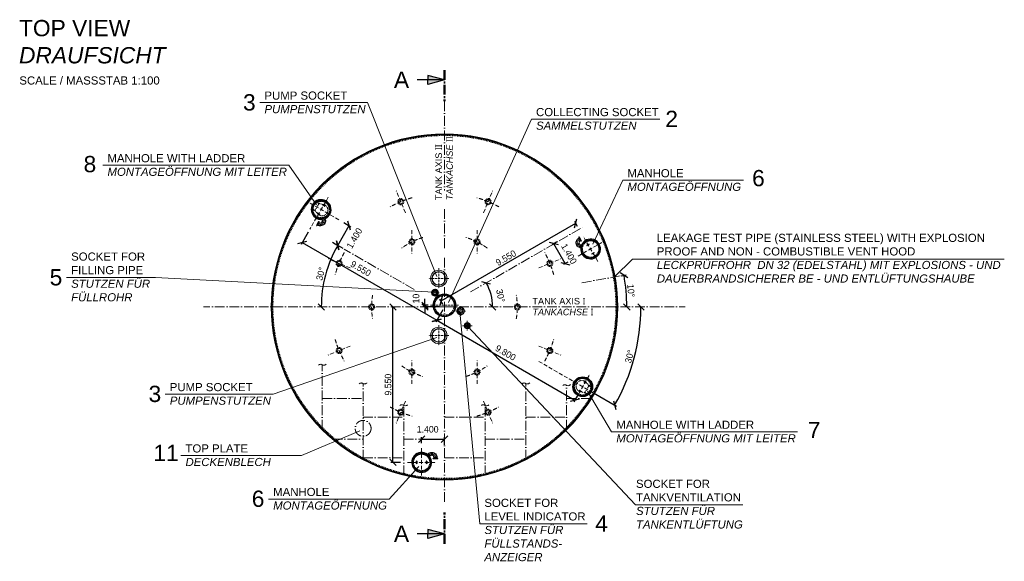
# Model space of a CAD drawing. Header units: millimetres. Extents: x -57642 to 5082813, y -177084 to 58112.
# Tile 4 of 256: x 10207 to 70661, y -126621 to -93341. Entities that reach past the tile are written whole.
import ezdxf

# ---------------------------------------------------------------- set-up
doc = ezdxf.new("R2010")
doc.units = ezdxf.units.MM
doc.linetypes.add('ACAD_ISO10W100', pattern=[18, 12, -3, 0, -3])
doc.linetypes.add('JIS_02_1.0', pattern=[2, 1, -1])
doc.layers.add('Bemaßung', color=7, linetype='Continuous', lineweight=9)
doc.layers.add('Beschriftung', color=7, linetype='Continuous', lineweight=9)
doc.styles.add('LBB3.5M1000', font='isocp.shx', dxfattribs={"height": 3.5})
doc.dimstyles.new('DIN', dxfattribs={"dimtxt": 2.5, "dimasz": 2.5, "dimexe": 1.25, "dimexo": 0.625, "dimtad": 1, "dimtih": 1, "dimdec": 4, "dimdsep": 46, "dimlunit": 6, "dimtxsty": 'Standard', "dimcen": 2.5, "dimadec": 0, "dimazin": 0, "dimtfac": 1, "dimtdec": 4, "dimtmove": 0, "dimatfit": 3, "dimfxl": 0, "dimtvp": 1, "dimtolj": 1, "dimtzin": 0, "dimarcsym": 0})

# ---------------------------------------------------------------- blocks, each defined once
blk = doc.blocks.new('_Oblique')
at = {"color": 0, "linetype": 'ByBlock', "lineweight": -2}
blk.add_line((-0.5, -0.5), (0.5, 0.5), dxfattribs=at)
blk = doc.blocks.new('*D177')
at = {"layer": 'Bemaßung', "color": 0, "lineweight": -2, "transparency": 16777216}
blk.add_line((47142, -109078), (47434, -109027), dxfattribs=at)
blk.add_arc((36287, -110992), 11194, 0, 10, dxfattribs=at)
at = {"layer": 'DEFPOINTS', "color": 0, "transparency": 16777216}
for p in [(45992, -109281), (47081, -109089), (47462, -110341), (36287, -110992), (51075, -110992)]:
    blk.add_point(p, dxfattribs=at)
at = {"layer": 'Bemaßung', "color": 0, "lineweight": -2, "transparency": 16777216, "xscale": 400, "yscale": 400, "zscale": 400}
for p, rotation in [((47311, -109048), 99.99999999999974), ((47481, -110992), 270)]:
    blk.add_blockref('_Oblique', p, dxfattribs=dict(at, rotation=rotation))
at = {"layer": 'Bemaßung', "color": 0, "transparency": 16777216, "insert": (47737, -109991), "char_height": 400, "attachment_point": 5, "rotation": 275}
blk.add_mtext('\\A1;10°', dxfattribs=at)
blk = doc.blocks.new('*D178')
at = {"layer": 'Bemaßung', "color": 0, "lineweight": -2, "transparency": 16777216}
for p, q in [((29735, -107210), (30435, -105997)), ((30107, -105808), (30543, -106060)), ((29407, -107020), (29843, -107272))]:
    blk.add_line(p, q, dxfattribs=at)
at = {"layer": 'DEFPOINTS', "color": 0, "transparency": 16777216}
for p in [(29241, -105308), (30435, -105997), (28541, -106520)]:
    blk.add_point(p, dxfattribs=at)
at = {"layer": 'Bemaßung', "color": 0, "lineweight": -2, "transparency": 16777216, "xscale": 400, "yscale": 400, "zscale": 400}
for p, rotation in [((30435, -105997), 60.00000000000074), ((29735, -107210), 240.0000000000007)]:
    blk.add_blockref('_Oblique', p, dxfattribs=dict(at, rotation=rotation))
at = {"layer": 'Bemaßung', "color": 0, "transparency": 16777216, "insert": (30763, -106770), "char_height": 400, "attachment_point": 5, "rotation": 60}
blk.add_mtext('\\A1;1.400', dxfattribs=at)
blk = doc.blocks.new('*D179')
at = {"layer": 'Bemaßung', "color": 0, "lineweight": -2, "transparency": 16777216}
blk.add_line((30074, -107405), (29628, -107148), dxfattribs=at)
blk.add_arc((36287, -110992), 7564, 150, 180, dxfattribs=at)
at = {"layer": 'DEFPOINTS', "color": 0, "transparency": 16777216}
for p in [(30128, -107436), (29179, -108405), (21498, -110992), (36287, -110992), (36287, -110992)]:
    blk.add_point(p, dxfattribs=at)
at = {"layer": 'Bemaßung', "color": 0, "lineweight": -2, "transparency": 16777216, "xscale": 400, "yscale": 400, "zscale": 400}
for p, rotation in [((29736, -107210), 59.99999999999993), ((28723, -110992), 270)]:
    blk.add_blockref('_Oblique', p, dxfattribs=dict(at, rotation=rotation))
at = {"layer": 'Bemaßung', "color": 0, "transparency": 16777216, "insert": (28691, -108957), "char_height": 400, "attachment_point": 5, "rotation": 75}
blk.add_mtext('\\A1;30°', dxfattribs=at)
blk = doc.blocks.new('*D180')
at = {"layer": 'Bemaßung', "color": 0, "lineweight": -2, "transparency": 16777216}
for p, q in [((34887, -119364), (34887, -118992)), ((36287, -119464), (36287, -118992)), ((34887, -119117), (36287, -119117))]:
    blk.add_line(p, q, dxfattribs=at)
at = {"layer": 'DEFPOINTS', "color": 0, "transparency": 16777216}
for p in [(34887, -119664), (36287, -119117), (36287, -119764)]:
    blk.add_point(p, dxfattribs=at)
at = {"layer": 'Bemaßung', "color": 0, "lineweight": -2, "transparency": 16777216, "xscale": 400, "yscale": 400, "zscale": 400, "rotation": 180}
blk.add_blockref('_Oblique', (34887, -119117), dxfattribs=at)
at = {"layer": 'Bemaßung', "color": 0, "lineweight": -2, "transparency": 16777216, "xscale": 400, "yscale": 400, "zscale": 400}
blk.add_blockref('_Oblique', (36287, -119117), dxfattribs=at)
at = {"layer": 'Bemaßung', "color": 0, "transparency": 16777216, "insert": (35256, -118510), "char_height": 400, "attachment_point": 5}
blk.add_mtext('\\A1;1.400', dxfattribs=at)
blk = doc.blocks.new('*D186')
at = {"layer": 'Bemaßung', "color": 0, "lineweight": -2, "transparency": 16777216}
for p, q in [((36037, -111425), (35750, -111922)), ((35812, -111814), (44300, -116714)), ((44524, -116325), (44237, -116822))]:
    blk.add_line(p, q, dxfattribs=at)
at = {"layer": 'DEFPOINTS', "color": 0, "transparency": 16777216}
for p in [(36287, -110992), (44774, -115892), (44300, -116714)]:
    blk.add_point(p, dxfattribs=at)
at = {"layer": 'Bemaßung', "color": 0, "lineweight": -2, "transparency": 16777216, "xscale": 400, "yscale": 400, "zscale": 400}
for p, rotation in [((35812, -111814), 149.9999999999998), ((44300, -116714), 329.9999999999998)]:
    blk.add_blockref('_Oblique', p, dxfattribs=dict(at, rotation=rotation))
at = {"layer": 'Bemaßung', "color": 0, "transparency": 16777216, "insert": (40041, -113810), "char_height": 400, "attachment_point": 5, "rotation": 330}
blk.add_mtext('\\A1;9.800', dxfattribs=at)
blk = doc.blocks.new('*D185')
at = {"layer": 'Bemaßung', "color": 0, "lineweight": -2, "transparency": 16777216}
for p, q in [((33065, -110992), (33252, -110992)), ((33127, -120542), (33127, -110992)), ((33581, -120542), (33002, -120542))]:
    blk.add_line(p, q, dxfattribs=at)
at = {"layer": 'DEFPOINTS', "color": 0, "transparency": 16777216}
for p in [(32365, -110992), (33127, -110992), (34281, -120542)]:
    blk.add_point(p, dxfattribs=at)
at = {"layer": 'Bemaßung', "color": 0, "lineweight": -2, "transparency": 16777216, "xscale": 400, "yscale": 400, "zscale": 400}
for p, rotation in [((33127, -110992), 90), ((33127, -120542), 270)]:
    blk.add_blockref('_Oblique', p, dxfattribs=dict(at, rotation=rotation))
at = {"layer": 'Bemaßung', "color": 0, "transparency": 16777216, "insert": (32827, -115767), "char_height": 400, "attachment_point": 5, "rotation": 90}
blk.add_mtext('\\A1;9.550', dxfattribs=at)
blk = doc.blocks.new('*D184')
at = {"layer": 'Bemaßung', "color": 0, "lineweight": -2, "transparency": 16777216}
for p, q in [((27916, -106390), (27479, -107147)), ((27542, -107039), (35812, -111814)), ((36187, -111165), (35750, -111922))]:
    blk.add_line(p, q, dxfattribs=at)
at = {"layer": 'DEFPOINTS', "color": 0, "transparency": 16777216}
for p in [(28016, -106217), (36287, -110992), (35812, -111814)]:
    blk.add_point(p, dxfattribs=at)
at = {"layer": 'Bemaßung', "color": 0, "lineweight": -2, "transparency": 16777216, "xscale": 400, "yscale": 400, "zscale": 400}
for p, rotation in [((27542, -107039), 149.9999905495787), ((35812, -111814), 329.9999905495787)]:
    blk.add_blockref('_Oblique', p, dxfattribs=dict(at, rotation=rotation))
at = {"layer": 'Bemaßung', "color": 0, "transparency": 16777216, "insert": (31148, -108637), "char_height": 400, "attachment_point": 5, "rotation": 329.99999}
blk.add_mtext('\\A1;9.550', dxfattribs=at)
blk = doc.blocks.new('*D187')
at = {"layer": 'Bemaßung', "color": 0, "lineweight": -2, "transparency": 16777216}
blk.add_line((45430, -116271), (46842, -117087), dxfattribs=at)
blk.add_arc((36286, -110992), 12064, 330, 0, dxfattribs=at)
at = {"layer": 'DEFPOINTS', "color": 0, "transparency": 16777216}
for p in [(36287, -110992), (51075, -110992), (42076, -114335), (47623, -115119), (45375, -116240)]:
    blk.add_point(p, dxfattribs=at)
at = {"layer": 'Bemaßung', "color": 0, "lineweight": -2, "transparency": 16777216, "xscale": 400, "yscale": 400, "zscale": 400}
for p, rotation in [((48350, -110992), 90), ((46734, -117024), 239.9999999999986)]:
    blk.add_blockref('_Oblique', p, dxfattribs=dict(at, rotation=rotation))
at = {"layer": 'Bemaßung', "color": 0, "transparency": 16777216, "insert": (47650, -114037), "char_height": 400, "attachment_point": 5, "rotation": 75}
blk.add_mtext('\\A1;30°', dxfattribs=at)
blk = doc.blocks.new('*D516')
at = {"layer": 'Bemaßung', "color": 0, "lineweight": -2, "transparency": 16777216}
for p, q in [((43166, -107020), (42900, -107174)), ((43708, -108324), (43008, -107112)), ((43867, -108233), (43600, -108387))]:
    blk.add_line(p, q, dxfattribs=at)
at = {"layer": 'DEFPOINTS', "color": 0, "transparency": 16777216}
for p in [(44032, -106520), (43008, -107112), (44733, -107733)]:
    blk.add_point(p, dxfattribs=at)
at = {"layer": 'Bemaßung', "color": 0, "lineweight": -2, "transparency": 16777216, "xscale": 400, "yscale": 400, "zscale": 400}
for p, rotation in [((43008, -107112), 120), ((43708, -108324), 299.9999999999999)]:
    blk.add_blockref('_Oblique', p, dxfattribs=dict(at, rotation=rotation))
at = {"layer": 'Bemaßung', "color": 0, "transparency": 16777216, "insert": (43934, -107728), "char_height": 400, "attachment_point": 5, "rotation": 300}
blk.add_mtext('\\A1;1.400', dxfattribs=at)
blk = doc.blocks.new('*D517')
at = {"layer": 'Bemaßung', "color": 0, "lineweight": -2, "transparency": 16777216}
blk.add_arc((36287, -110992), 2959, 0, 30, dxfattribs=at)
at = {"layer": 'DEFPOINTS', "color": 0, "transparency": 16777216}
for p in [(44877, -106033), (39067, -109980), (37879, -110073), (36287, -110992), (51075, -110992)]:
    blk.add_point(p, dxfattribs=at)
at = {"layer": 'Bemaßung', "color": 0, "lineweight": -2, "transparency": 16777216, "xscale": 400, "yscale": 400, "zscale": 400}
for p, rotation in [((38849, -109513), 120), ((39245, -110992), 270)]:
    blk.add_blockref('_Oblique', p, dxfattribs=dict(at, rotation=rotation))
at = {"layer": 'Bemaßung', "color": 0, "transparency": 16777216, "insert": (39731, -110304), "char_height": 400, "attachment_point": 5, "rotation": 281.29942}
blk.add_mtext('\\A1;30°', dxfattribs=at)
blk = doc.blocks.new('*D518')
at = {"layer": 'Bemaßung', "color": 0, "lineweight": -2, "transparency": 16777216}
for p, q in [((44457, -106044), (44283, -105742)), ((36075, -110626), (44346, -105851)), ((36187, -110819), (36012, -110517))]:
    blk.add_line(p, q, dxfattribs=at)
at = {"layer": 'DEFPOINTS', "color": 0, "transparency": 16777216}
for p in [(44346, -105851), (44557, -106217), (36287, -110992)]:
    blk.add_point(p, dxfattribs=at)
at = {"layer": 'Bemaßung', "color": 0, "lineweight": -2, "transparency": 16777216, "xscale": 400, "yscale": 400, "zscale": 400}
for p, rotation in [((44346, -105851), 29.99999999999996), ((36075, -110626), 210)]:
    blk.add_blockref('_Oblique', p, dxfattribs=dict(at, rotation=rotation))
at = {"layer": 'Bemaßung', "color": 0, "transparency": 16777216, "insert": (40060, -107978), "char_height": 400, "attachment_point": 5, "rotation": 30}
blk.add_mtext('\\A1;9.550', dxfattribs=at)
blk = doc.blocks.new('*D711')
at = {"layer": 'Bemaßung', "color": 0, "lineweight": -2, "transparency": 16777216}
for p, q in [((35089, -110892), (35089, -110492)), ((35281, -110892), (34964, -110892)), ((35987, -110992), (34964, -110992)), ((35089, -110892), (35089, -110992)), ((35089, -110992), (35089, -111392))]:
    blk.add_line(p, q, dxfattribs=at)
at = {"layer": 'DEFPOINTS', "color": 0, "transparency": 16777216}
for p in [(35089, -110992), (35581, -110892), (36287, -110992)]:
    blk.add_point(p, dxfattribs=at)
at = {"layer": 'Bemaßung', "color": 0, "lineweight": -2, "transparency": 16777216, "xscale": 400, "yscale": 400, "zscale": 400}
for p, rotation in [((35089, -110892), 270), ((35089, -110992), 90)]:
    blk.add_blockref('_Oblique', p, dxfattribs=dict(at, rotation=rotation))
at = {"layer": 'Bemaßung', "color": 0, "transparency": 16777216, "insert": (34542, -110477), "char_height": 400, "attachment_point": 5, "rotation": 90}
blk.add_mtext('\\A1;10', dxfattribs=at)

msp = doc.modelspace()

# ---------------------------------------------------------------- hatches: boundary and pattern name
for points in [[(36286.73376, -97047.04263), (35262.3488, -97047.04263), (35262.3488, -96772.55951)], [(36286.73376, -97047.04263), (35262.3488, -97321.52576), (35262.3488, -97047.04263)], [(36286.73376, -124937.53018), (35262.3488, -124663.04705), (35262.3488, -124937.53018)], [(36286.73376, -124937.53018), (35262.3488, -124937.53018), (35262.3488, -125212.0133)]]:
    msp.add_hatch(color=256).paths.add_polyline_path(points)

# ---------------------------------------------------------------- linework, layer by layer
for p, q in [((36286.73376, -97047.04263), (34606.90582, -97047.04263)), ((36286.73376, -97047.04263), (35262.3488, -96772.55951)), ((35262.3488, -96772.55951), (35262.3488, -97047.04263)), ((36286.73376, -97047.04263), (35262.3488, -97321.52576)), ((35262.3488, -97321.52576), (35262.3488, -97047.04263)), ((28927.14306, -104789.47142), (28797.23925, -104714.47142)), ((28805.23925, -104700.61501), (28935.14306, -104775.61501)), ((28574.74304, -105740.13636), (28432.24304, -105986.9536)), ((28553.89496, -105770.24629), (28447.89496, -105953.84367)), ((28591.19752, -105749.63636), (28448.69752, -105996.4536)), ((28627.14306, -105309.08666), (28497.23925, -105234.08666)), ((28505.23925, -105220.23026), (28635.14306, -105295.23026)), ((28553.89496, -105770.24629), (28556.49304, -105771.74629)), ((28580.20905, -105810.66894), (28565.94752, -105793.37064)), ((28574.74304, -105740.13636), (28591.19752, -105749.63636)), ((28802.94071, -105653.73522), (28778.20143, -105561.40697)), ((28965.50603, -105610.17598), (28940.76675, -105517.84772)), ((28432.24304, -105986.9536), (28448.69752, -105996.4536)), ((28447.89496, -105953.84367), (28450.49304, -105955.34367)), ((28496.05905, -105956.42102), (28473.94752, -105952.71932)), ((28496.05905, -105956.42102), (28580.20905, -105810.66894)), ((28506.45136, -105962.42102), (28496.05905, -105956.42102)), ((28506.45136, -105962.42102), (28496.05905, -105956.42102)), ((28590.60136, -105816.66894), (28580.20905, -105810.66894)), ((28590.60136, -105816.66894), (28580.20905, -105810.66894)), ((44548.89327, -106693.05663), (44532.43878, -106702.55663)), ((44674.93878, -106949.37387), (44532.43878, -106702.55663)), ((44533.03495, -106769.58921), (44543.42725, -106763.58921)), ((44533.03495, -106769.58921), (44543.42725, -106763.58921)), ((44543.42725, -106763.58921), (44557.68878, -106746.29091)), ((44543.42725, -106763.58921), (44627.57725, -106909.34129)), ((44691.39327, -106939.87387), (44548.89327, -106693.05663)), ((44569.74134, -106723.16656), (44567.14327, -106724.66656)), ((44675.74134, -106906.76394), (44569.74134, -106723.16656)), ((44617.18495, -106915.34129), (44627.57725, -106909.34129)), ((44617.18495, -106915.34129), (44627.57725, -106909.34129)), ((44627.57725, -106909.34129), (44649.68878, -106905.63959)), ((44675.74134, -106906.76394), (44673.14327, -106908.26394)), ((44691.39327, -106939.87387), (44674.93878, -106949.37387)), ((44608.56076, -107343.26474), (44700.88902, -107368.00402)), ((44652.12001, -107180.69942), (44744.44826, -107205.4387)), ((45038.49324, -107200.77847), (45168.39705, -107125.77847)), ((45176.39705, -107139.63488), (45046.49324, -107214.63488)), ((45338.49324, -107720.39371), (45468.39705, -107645.39371)), ((45476.39705, -107659.25012), (45346.49324, -107734.25012)), ((44984.56814, -115677.19535), (44854.66433, -115602.19535)), ((44862.66433, -115588.33895), (44992.56814, -115663.33895)), ((44684.56814, -116196.8106), (44554.66433, -116121.8106)), ((44562.66433, -116107.95419), (44692.56814, -116182.95419)), ((35286.30328, -120023.709), (35218.7143, -120091.29798)), ((35405.30935, -120142.71507), (35337.72037, -120210.30405)), ((35594.23376, -120297.13949), (35594.23376, -120278.13949)), ((35594.23376, -120278.13949), (35879.23376, -120278.13949)), ((35594.23376, -120297.13949), (35879.23376, -120297.13949)), ((35630.73376, -120300.13949), (35630.73376, -120297.13949)), ((35630.73376, -120300.13949), (35842.73376, -120300.13949)), ((35652.58376, -120257.13949), (35644.73376, -120278.13949)), ((35652.58376, -120245.13949), (35652.58376, -120257.13949)), ((35652.58376, -120245.13949), (35652.58376, -120257.13949)), ((35820.88376, -120257.13949), (35652.58376, -120257.13949)), ((35820.88376, -120245.13949), (35820.88376, -120257.13949)), ((35820.88376, -120245.13949), (35820.88376, -120257.13949)), ((35820.88376, -120257.13949), (35828.73376, -120278.13949)), ((35842.73376, -120300.13949), (35842.73376, -120297.13949)), ((35879.23376, -120297.13949), (35879.23376, -120278.13949)), ((34578.73376, -120617.28458), (34578.73376, -120467.28458)), ((34594.73376, -120467.28458), (34594.73376, -120617.28458)), ((35178.73376, -120617.28458), (35178.73376, -120467.28458)), ((35194.73376, -120467.28458), (35194.73376, -120617.28458)), ((36286.73376, -124937.53018), (34606.90582, -124937.53018)), ((36286.73376, -124937.53018), (35262.3488, -124663.04705)), ((35262.3488, -124663.04705), (35262.3488, -124937.53018)), ((36286.73376, -124937.53018), (35262.3488, -125212.0133)), ((35262.3488, -125212.0133), (35262.3488, -124937.53018))]:
    msp.add_line(p, q)
at = {"linetype": 'ACAD_ISO10W100', "lineweight": 18, "ltscale": 50}
for p, q in [((36291.49935, -98355.30872), (36286.73376, -103836.14137)), ((36286.73376, -104974.22268), (36286.73376, -107387.74789)), ((37879.49629, -110072.70453), (44876.69495, -106032.87)), ((34421.45028, -109915.36448), (30127.85933, -107436.45859)), ((36286.73376, -107968.50304), (36286.73376, -122986.33619)), ((44718.75468, -109505.49361), (47080.79184, -109089.00273)), ((36286.73376, -110992.2864), (21498.05899, -110992.2864)), ((36286.73376, -110992.2864), (51075.40853, -110992.2864)), ((28786.73376, -118533.82477), (28786.73376, -114558.29008)), ((31286.73376, -120379.76747), (31286.73376, -115707.24036)), ((41286.73376, -120379.76747), (41286.73376, -115707.24036)), ((43786.73376, -118533.82477), (43786.73376, -115812.83063)), ((28786.73376, -116619.30074), (31286.73376, -116619.30074)), ((43786.73376, -116619.30074), (45312.33682, -116619.30074)), ((33786.73376, -121330.31334), (33786.73376, -117045.76017)), ((38786.73376, -121330.31334), (38786.73376, -117045.76017)), ((31286.73376, -117768.25102), (33786.73376, -117768.25102)), ((36286.73376, -117768.25102), (38786.73376, -117768.25102)), ((41286.73376, -117768.25102), (43786.73376, -117768.25102)), ((29425.50655, -119119.30074), (31286.73376, -119119.30074)), ((33786.73376, -119119.30074), (36286.73376, -119119.30074)), ((38786.73376, -119119.30074), (41286.73376, -119119.30074)), ((31286.73376, -120268.25102), (33786.73376, -120268.25102)), ((36286.73376, -120268.25102), (38786.73376, -120268.25102))]:
    msp.add_line(p, q, dxfattribs=at)
at = {"linetype": 'ACAD_ISO10W100', "lineweight": 18, "ltscale": 20}
for p, q in [((33887.53174, -105200.10034), (33328.36774, -103850.15901)), ((38685.93579, -105200.10034), (39245.09979, -103850.15901)), ((29799.23108, -105630.14423), (27955.38894, -104565.60147)), ((29155.44326, -104244.04389), (28016.19116, -106217.2864)), ((34286.73376, -106264.09164), (34286.73376, -107725.2576)), ((38286.73376, -106264.09164), (38286.73376, -107725.2576)), ((44497.65909, -107868.67698), (46018.2243, -106990.77824)), ((45696.69724, -108190.82125), (44818.19305, -106669.20735)), ((30494.5477, -108593.08438), (29144.60637, -108033.92037)), ((42078.91983, -108593.08438), (43428.86115, -108033.92037)), ((30494.5477, -113391.48843), (29144.60637, -113950.65243)), ((42078.91983, -113391.48843), (43428.86115, -113950.65243)), ((34286.73376, -115720.48117), (34286.73376, -114259.31521)), ((38286.73376, -115720.48117), (38286.73376, -114259.31521)), ((42075.88003, -114335.03605), (45375.41213, -116240.02179)), ((44334.36414, -116653.38172), (45212.86833, -115131.76782)), ((33887.53174, -116784.47247), (33328.36774, -118134.41379)), ((38685.93579, -116784.47247), (39245.09979, -118134.41379)), ((34886.73376, -119663.78039), (34886.73376, -121420.78878)), ((34008.22957, -120542.28458), (35765.23796, -120542.28458))]:
    msp.add_line(p, q, dxfattribs=at)
at = {"linetype": 'JIS_02_1.0', "lineweight": 18, "ltscale": 50}
for p, q in [((28593.45854, -104617.42997), (28491.14555, -104558.35954)), ((28343.45854, -105050.44268), (28216.94526, -104977.4002)), ((28319.30854, -105092.2717), (28216.99555, -105033.20127)), ((28334.79828, -105045.44268), (28560.64828, -104654.259)), ((28341.27786, -105093.38728), (28511.49275, -105277.99411)), ((28345.62457, -105090.86143), (28515.25613, -105274.6996)), ((28351.03495, -105057.31994), (28579.05263, -104662.38174)), ((28569.30854, -104659.259), (28442.79526, -104586.21653)), ((28605.39522, -104640.92546), (28849.41953, -104695.91162)), ((28605.40932, -104635.89818), (28850.39097, -104691.00517)), ((45138.77244, -115840.10567), (44910.75476, -116235.04387)), ((45155.00911, -115851.98293), (44929.15911, -116243.16661)), ((45144.18282, -115806.56418), (44974.55126, -115622.72601)), ((45148.52953, -115804.03833), (44978.31465, -115619.43149)), ((45146.34885, -115846.98293), (45272.86213, -115920.02541)), ((45170.49885, -115805.15391), (45272.81184, -115864.22434)), ((44884.39807, -116261.52743), (44639.41642, -116206.42043)), ((44884.41217, -116256.50014), (44640.38786, -116201.51399)), ((44896.34885, -116279.99564), (44998.66184, -116339.06606)), ((44920.49885, -116238.16661), (45047.01213, -116311.20908))]:
    msp.add_line(p, q, dxfattribs=at)
at = {"linetype": 'ACAD_ISO10W100', "lineweight": 18}
for p, q in [((28787.98768, -104699.89242), (28944.39464, -104790.19402)), ((28793.58845, -104720.79479), (28808.89005, -104694.29165)), ((28923.49226, -104795.79479), (28938.79386, -104769.29165)), ((28487.98768, -105219.50766), (28644.39464, -105309.80926)), ((28493.58845, -105240.41003), (28508.89005, -105213.90689)), ((28623.49226, -105315.41003), (28638.79386, -105288.90689)), ((45185.64862, -107125.05588), (45029.24167, -107215.35747)), ((45034.84244, -107194.4551), (45050.14404, -107220.95825)), ((45164.74625, -107119.4551), (45180.04785, -107145.95825)), ((45485.64862, -107644.67112), (45329.24167, -107734.97272)), ((45334.84244, -107714.07035), (45350.14404, -107740.57349)), ((45464.74625, -107639.07035), (45480.04785, -107665.57349)), ((45001.81971, -115677.91795), (44845.41276, -115587.61635)), ((44866.31513, -115582.01558), (44851.01353, -115608.51872)), ((44996.21894, -115657.01558), (44980.91734, -115683.51872)), ((44701.81971, -116197.53319), (44545.41276, -116107.23159)), ((44566.31513, -116101.63082), (44551.01353, -116128.13396)), ((44696.21894, -116176.63082), (44680.91734, -116203.13396)), ((34602.03536, -120467.28458), (34571.43217, -120467.28458)), ((34602.03536, -120617.28458), (34571.43217, -120617.28458)), ((34586.73376, -120632.58618), (34586.73376, -120451.98299)), ((35202.03536, -120467.28458), (35171.43217, -120467.28458)), ((35202.03536, -120617.28458), (35171.43217, -120617.28458)), ((35186.73376, -120632.58618), (35186.73376, -120451.98299))]:
    msp.add_line(p, q, dxfattribs=at)
at = {"linetype": 'JIS_02_1.0', "lineweight": 18, "ltscale": 7}
for p, q in [((28778.20143, -105561.40697), (28762.4721, -105502.70431)), ((28940.76675, -105517.84772), (28925.03742, -105459.14506)), ((44700.88902, -107368.00402), (44759.59168, -107383.73335)), ((44744.44826, -107205.4387), (44803.15092, -107221.16804)), ((35218.7143, -120091.29798), (35175.74097, -120134.27131)), ((35337.72037, -120210.30405), (35294.74704, -120253.27738))]:
    msp.add_line(p, q, dxfattribs=at)
at = {"linetype": 'ACAD_ISO10W100', "lineweight": 18, "ltscale": 5}
for p, q in [((28842.21532, -105475.17941), (28884.22337, -105631.9556)), ((28548.52636, -105889.54498), (28483.42074, -105851.95623)), ((44575.10995, -106842.46525), (44640.21556, -106804.87651)), ((44787.11657, -107303.99014), (44630.34038, -107261.98208)), ((45128.84909, -115808.99342), (45273.61623, -115892.57477)), ((45135.8304, -115864.89942), (45180.75576, -115787.08642)), ((44878.84909, -116242.00612), (45023.61623, -116325.58747)), ((44885.8304, -116297.91213), (44930.75576, -116220.09912)), ((35231.03817, -120197.98017), (35345.80631, -120083.21204)), ((35736.73376, -120245.13949), (35736.73376, -120320.31698))]:
    msp.add_line(p, q, dxfattribs=at)
at = {"linetype": 'ACAD_ISO10W100', "lineweight": 18, "ltscale": 10}
for p, q in [((35936.73376, -108616.7582), (35936.73376, -109867.8146)), ((36562.26197, -109242.2864), (35311.20556, -109242.2864)), ((35706.73376, -109874.45311), (35706.73376, -110370.1197)), ((35954.56706, -110122.2864), (35458.90047, -110122.2864)), ((37153.86261, -110892.2864), (35419.60492, -110892.2864)), ((37286.73376, -110942.1133), (37286.73376, -111542.45951)), ((37586.90687, -111242.2864), (36986.56066, -111242.2864)), ((35936.73376, -112116.7582), (35936.73376, -113367.8146)), ((37986.90687, -112142.2864), (37386.56066, -112142.2864)), ((37686.73376, -111842.1133), (37686.73376, -112442.45951)), ((36562.26197, -112742.2864), (35311.20556, -112742.2864))]:
    msp.add_line(p, q, dxfattribs=at)
at = {"linetype": 'ACAD_ISO10W100', "lineweight": 50, "ltscale": 50}
for points in [[(36291.49935, -96447.04263), (36291.49935, -98355.30872)], [(36281.96818, -125537.53018), (36291.49935, -123629.26409)]]:
    msp.add_lwpolyline(points, dxfattribs=at)
at = {"linetype": 'JIS_02_1.0', "lineweight": 18, "ltscale": 50}
for points in [[(28345.72969, -105090.97786), (28366.07387, -105113.02586), (28369.74854, -105109.63517), (28349.40436, -105087.58717)], [(28605.54825, -104640.95994), (28634.8145, -104647.55438), (28633.71543, -104652.43209), (28604.44917, -104645.83765)], [(28934.49243, -104726.74195), (28960.47319, -104741.74195), (28957.97319, -104746.07207), (28931.99243, -104731.07207)], [(29114.43913, -104961.25306), (29106.67456, -104932.27529), (29101.84493, -104933.56938), (29109.60951, -104962.54716)], [(28584.49243, -105332.95973), (28610.47319, -105347.95973), (28612.97319, -105343.6296), (28586.99243, -105328.6296)], [(29068.0917, -105225.34122), (29083.0917, -105199.36046), (29078.76157, -105196.86046), (29063.76157, -105222.84122)], [(44375.36826, -115936.17255), (44383.13283, -115965.15032), (44387.96246, -115963.85623), (44380.19789, -115934.87845)], [(44421.71569, -115672.08439), (44406.71569, -115698.06515), (44411.04582, -115700.56515), (44426.04582, -115674.58439)], [(44641.2268, -115518.11845), (44612.24903, -115525.88302), (44613.54312, -115530.71265), (44642.5209, -115522.94808)], [(44905.31496, -115564.46588), (44879.3342, -115549.46588), (44876.8342, -115553.79601), (44902.81496, -115568.79601)], [(45144.0777, -115806.44775), (45123.73352, -115784.39975), (45120.05885, -115787.79044), (45140.40303, -115809.83844)], [(44555.31496, -116170.68366), (44529.3342, -116155.68366), (44531.8342, -116151.35354), (44557.81496, -116166.35354)], [(44884.25914, -116256.46566), (44854.99289, -116249.87123), (44856.09197, -116244.99352), (44885.35822, -116251.58796)]]:
    msp.add_lwpolyline(points, close=True, dxfattribs=at)
for points in [[(28506.45136, -105962.42102), (28590.60136, -105816.66894, 0.4142135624), (28788.47014, -105763.65016), (28934.22221, -105847.80016, -0.4142135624)], [(28965.50603, -105610.17598, -0.1989123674), (28934.22221, -105847.80016), (28788.47014, -105763.65016, 0.1989123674), (28802.94071, -105653.73522)], [(44533.03495, -106769.58921), (44617.18495, -106915.34129, 0.4142135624), (44564.16617, -107113.21007), (44418.41409, -107197.36007, -0.4142135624)], [(44608.56076, -107343.26474, -0.1989123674), (44418.41409, -107197.36007), (44564.16617, -107113.21007, 0.1989123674), (44652.12001, -107180.69942)], [(35286.30328, -120023.709, -0.1989123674), (35507.73376, -119931.98949), (35507.73376, -120100.28949, 0.1989123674), (35405.30935, -120142.71507)], [(35820.88376, -120245.13949), (35652.58376, -120245.13949, 0.4142135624), (35507.73376, -120100.28949), (35507.73376, -119931.98949, -0.4142135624)]]:
    msp.add_lwpolyline(points, format="xyb", close=True)
at = {"linetype": 'ACAD_ISO10W100', "lineweight": 18, "ltscale": 50}
for points in [[(28555.04889, -114561.29732), (28606.2004, -114528.21913), (28663.36955, -114519.1979), (28687.44009, -114513.18392), (28720.5387, -114516.19065), (28747.6186, -114531.22638), (28768.68086, -114549.26885), (28786.73376, -114558.29008), (28816.82302, -114564.30457), (28895.05443, -114576.33305), (28937.17895, -114561.29732), (28967.2682, -114552.27609), (28997.35638, -114534.23363), (29012.40101, -114519.1979), (29021.428, -114510.17667)], [(31055.04889, -115710.24761), (31106.2004, -115677.16942), (31163.36955, -115668.14818), (31187.44009, -115662.1342), (31220.5387, -115665.14094), (31247.6186, -115680.17666), (31268.68086, -115698.21913), (31286.73376, -115707.24036), (31316.82302, -115713.25485), (31395.05443, -115725.28333), (31437.17895, -115710.24761), (31467.2682, -115701.22637), (31497.35638, -115683.18391), (31512.40101, -115668.14818), (31521.428, -115659.12695)], [(41055.04889, -115710.24761), (41106.2004, -115677.16942), (41163.36955, -115668.14818), (41187.44009, -115662.1342), (41220.5387, -115665.14094), (41247.6186, -115680.17666), (41268.68086, -115698.21913), (41286.73376, -115707.24036), (41316.82302, -115713.25485), (41395.05443, -115725.28333), (41437.17895, -115710.24761), (41467.2682, -115701.22637), (41497.35638, -115683.18391), (41512.40101, -115668.14818), (41521.428, -115659.12695)], [(43555.04889, -115815.83787), (43606.2004, -115782.75968), (43663.36955, -115773.73845), (43687.44009, -115767.72447), (43720.5387, -115770.7312), (43747.6186, -115785.76693), (43768.68086, -115803.80939), (43786.73376, -115812.83063), (43816.82302, -115818.84512), (43895.05443, -115830.8736), (43937.17895, -115815.83787), (43967.2682, -115806.81664), (43997.35638, -115788.77418), (44012.40101, -115773.73845), (44021.428, -115764.71722)], [(33555.04889, -117048.76742), (33606.2004, -117015.68923), (33663.36955, -117006.668), (33687.44009, -117000.65401), (33720.5387, -117003.66075), (33747.6186, -117018.69648), (33768.68086, -117036.73894), (33786.73376, -117045.76017), (33816.82302, -117051.77467), (33895.05443, -117063.80315), (33937.17895, -117048.76742), (33967.2682, -117039.74619), (33997.35638, -117021.70372), (34012.40101, -117006.668), (34021.428, -116997.64677)], [(38555.04889, -117048.76742), (38606.2004, -117015.68923), (38663.36955, -117006.668), (38687.44009, -117000.65401), (38720.5387, -117003.66075), (38747.6186, -117018.69648), (38768.68086, -117036.73894), (38786.73376, -117045.76017), (38816.82302, -117051.77467), (38895.05443, -117063.80315), (38937.17895, -117048.76742), (38967.2682, -117039.74619), (38997.35638, -117021.70372), (39012.40101, -117006.668), (39021.428, -116997.64677)]]:
    msp.add_lwpolyline(points, dxfattribs=at)
at = {"lineweight": 18, "ltscale": 10}
for radius in [10636.01433, 10576.01433]:
    msp.add_circle((36286.73376, -110992.2864), radius, dxfattribs=at)
at = {"linetype": 'JIS_02_1.0', "lineweight": 18, "ltscale": 50}
for centre, radius in [((36286.73376, -110992.2864), 10606), ((36286.73376, -110992.2864), 10600), ((36286.73376, -110992.2864), 10593), ((36286.73376, -110992.2864), 10590), ((36286.73376, -110992.2864), 10530), ((28716.19116, -105004.85084), 506), ((28716.19116, -105004.85084), 500), ((33607.94974, -104525.12968), 190), ((33607.94974, -104525.12968), 136.5), ((33607.94974, -104525.12968), 126.5), ((38965.51779, -104525.12968), 190), ((38965.51779, -104525.12968), 136.5), ((38965.51779, -104525.12968), 126.5), ((34286.73376, -106994.67462), 190), ((34286.73376, -106994.67462), 136.5), ((34286.73376, -106994.67462), 126.5), ((38286.73376, -106994.67462), 190), ((38286.73376, -106994.67462), 136.5), ((38286.73376, -106994.67462), 126.5), ((45257.44515, -107430.0143), 506), ((45257.44515, -107430.0143), 500), ((29819.57704, -108313.50238), 190), ((29819.57704, -108313.50238), 136.5), ((29819.57704, -108313.50238), 126.5), ((42753.89049, -108313.50238), 190), ((42753.89049, -108313.50238), 136.5), ((42753.89049, -108313.50238), 126.5), ((35936.73376, -109242.2864), 406), ((35706.73376, -110122.2864), 114.55), ((36286.73376, -110892.2864), 606), ((36286.73376, -110892.2864), 600), ((31816.73376, -110992.2864), 190), ((31816.73376, -110992.2864), 136.5), ((31816.73376, -110992.2864), 126.5), ((37286.73376, -111242.2864), 136.5), ((40756.73376, -110992.2864), 190), ((40756.73376, -110992.2864), 136.5), ((40756.73376, -110992.2864), 126.5), ((35936.73376, -112742.2864), 406), ((37686.73376, -112142.2864), 84.15), ((29819.57704, -113671.07043), 190), ((29819.57704, -113671.07043), 136.5), ((29819.57704, -113671.07043), 126.5), ((42753.89049, -113671.07043), 190), ((42753.89049, -113671.07043), 136.5), ((42753.89049, -113671.07043), 126.5), ((34286.73376, -114989.89819), 190), ((34286.73376, -114989.89819), 136.5), ((38286.73376, -114989.89819), 190), ((38286.73376, -114989.89819), 136.5), ((34286.73376, -114989.89819), 126.5), ((38286.73376, -114989.89819), 126.5), ((44773.61623, -115892.57477), 506), ((44773.61623, -115892.57477), 500), ((33607.94974, -117459.44313), 190), ((38965.51779, -117459.44313), 190), ((33607.94974, -117459.44313), 136.5), ((33607.94974, -117459.44313), 126.5), ((38965.51779, -117459.44313), 136.5), ((38965.51779, -117459.44313), 126.5), ((34886.73376, -120542.28458), 506), ((34886.73376, -120542.28458), 500)]:
    msp.add_circle(centre, radius, dxfattribs=at)
for centre, radius in [((28716.19116, -105004.85084), 560), ((45257.44515, -107430.0143), 560), ((44773.61623, -115892.57477), 606), ((44773.61623, -115892.57477), 560), ((34886.73376, -120542.28458), 560)]:
    msp.add_circle(centre, radius)
at = {"lineweight": 9, "ltscale": 10}
for centre, radius in [((35936.73376, -109242.2864), 506), ((35936.73376, -109242.2864), 415), ((35936.73376, -109242.2864), 400), ((35706.73376, -110122.2864), 209.55), ((35706.73376, -110122.2864), 170), ((35706.73376, -110122.2864), 109.55), ((36286.73376, -110892.2864), 706), ((36286.73376, -110892.2864), 660), ((37286.73376, -111242.2864), 236.5), ((37286.73376, -111242.2864), 202.5), ((37286.73376, -111242.2864), 131.5), ((35936.73376, -112742.2864), 506), ((35936.73376, -112742.2864), 415), ((35936.73376, -112742.2864), 400), ((37686.73376, -112142.2864), 184.15), ((37686.73376, -112142.2864), 142.5), ((37686.73376, -112142.2864), 79.65)]:
    msp.add_circle(centre, radius, dxfattribs=at)
at = {"linetype": 'JIS_02_1.0', "ltscale": 10}
msp.add_circle((46728.69342, -109151.08718), 2.18, dxfattribs=at)
at = {"linetype": 'ACAD_ISO10W100', "lineweight": 18, "ltscale": 50}
msp.add_circle((31293.19906, -118451.64939), 487.81298, dxfattribs=at)
for centre, radius, start, end in [((28716.19116, -105004.85084), 606, 292.981964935, 277.018035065), ((28801.23925, -104707.54322), 8, 59.9999999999, 239.9999999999), ((28931.14306, -104782.54322), 8, 239.9999999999, 59.9999999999), ((28501.23925, -105227.15846), 8, 59.9999999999, 239.9999999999), ((28631.14306, -105302.15846), 8, 239.9999999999, 59.9999999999), ((45257.44515, -107430.0143), 606, 172.981964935, 157.018035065), ((45042.49324, -107207.70668), 8, 120.0000000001, 300.0000000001), ((45172.39705, -107132.70668), 8, 300.0000000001, 120.0000000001), ((45342.49324, -107727.32192), 8, 120.0000000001, 300.0000000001), ((45472.39705, -107652.32192), 8, 300.0000000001, 120.0000000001), ((44858.66433, -115595.26715), 8, 59.9999999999, 239.9999999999), ((44988.56814, -115670.26715), 8, 239.9999999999, 59.9999999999), ((44558.66433, -116114.88239), 8, 59.9999999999, 239.9999999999), ((44688.56814, -116189.88239), 8, 239.9999999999, 59.9999999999), ((34886.73376, -120542.28458), 606, 52.981964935, 37.0180350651), ((34586.73376, -120467.28458), 8, 0, 180), ((34586.73376, -120617.28458), 8, 180, 0), ((35186.73376, -120467.28458), 8, 0, 180), ((35186.73376, -120617.28458), 8, 180, 0)]:
    msp.add_arc(centre, radius, start, end)
at = {"linetype": 'ACAD_ISO10W100', "lineweight": 18, "ltscale": 20}
for radius, start, end in [(7000, 106.5173795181, 118.4826204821), (7000, 61.5173795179, 73.4826204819), (4470, 107.2037851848, 125.9536971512), (4470, 54.0463028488, 72.7962148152), (7000, 151.5173795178, 163.4826204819), (7000, 16.5173795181, 28.4826204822), (4470, 170.6250440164, 189.3749559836), (4470, 350.6250440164, 9.3749559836), (7000, 196.5173795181, 208.4826204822), (7000, 331.5173795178, 343.4826204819), (4470, 234.0463028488, 252.7962148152), (4470, 287.2037851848, 305.9536971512), (7000, 241.5173795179, 253.4826204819), (7000, 286.5173795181, 298.4826204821)]:
    msp.add_arc((36286.73376, -110992.2864), radius, start, end, dxfattribs=at)
at = {"linetype": 'JIS_02_1.0', "lineweight": 18, "ltscale": 50}
for centre, radius, start, end in [((28331.38354, -105071.35719), 24.15, 239.9999999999, 59.9999999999), ((28772.48281, -105037.35084), 355, 222.6772947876, 77.3227052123), ((28772.48281, -105037.35084), 350, 222.6984137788, 77.3015862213), ((28581.38354, -104638.34449), 24.15, 239.9999999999, 59.9999999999), ((44717.32458, -115860.07477), 355, 42.6772947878, 257.3227052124), ((44717.32458, -115860.07477), 350, 42.6984137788, 257.3015862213), ((45158.42385, -115826.06842), 24.15, 60, 240), ((44908.42385, -116259.08112), 24.15, 60, 240)]:
    msp.add_arc(centre, radius, start, end, dxfattribs=at)
at = {"linetype": 'ACAD_ISO10W100', "lineweight": 18, "ltscale": 5}
for centre, start, end in [((28663.02636, -105691.22516), 329.9999999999, 15.0000000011), ((28663.02636, -105691.22516), 239.9999999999, 329.9999999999), ((44689.60995, -107040.78507), 120.0000000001, 210.0000000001), ((44689.60995, -107040.78507), 210.0000000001, 255.0000000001), ((35507.73376, -120245.13949), 90, 135.0000000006), ((35507.73376, -120245.13949), 0, 90)]:
    msp.add_arc(centre, 229, start, end, dxfattribs=at)
at = {"layer": 'Beschriftung'}
for p, q in [((31564.87858, -98437.84082), (24948.26247, -98437.84082)), ((31564.87858, -98437.84082), (35816.76619, -109115.1434)), ((41622.99455, -99452.38947), (36528.9906, -110721.86936)), ((49500.22078, -99452.38947), (41622.99455, -99452.38947)), ((26730.57466, -102286.5694), (15309.90785, -102286.5694)), ((26730.57466, -102286.5694), (28424.32891, -104719.50086)), ((47230.072, -103208.88527), (45395.08212, -107140.70234)), ((54638.91087, -103208.88527), (47230.072, -103208.88527)), ((18539.87411, -109185.19732), (13076.35317, -109185.19732)), ((18539.87411, -109185.19732), (35661.22842, -110081.76572)), ((38448.76219, -124316.63392), (37223.72586, -111285.85973)), ((37710.65294, -112179.14502), (48007.83023, -123145.14846)), ((25771.09083, -116349.48098), (35816.76619, -112869.42941)), ((25771.09083, -116349.48098), (19136.44514, -116349.48098)), ((46551.89772, -118663.48616), (45064.30649, -116174.80808)), ((27508.80673, -120117.769), (31089.05287, -118605.47368)), ((57972.56453, -118663.48616), (46551.89772, -118663.48616)), ((27508.80673, -120117.769), (20099.96786, -120117.769)), ((32893.62572, -122791.94002), (34706.41685, -120789.14664)), ((32893.62572, -122791.94002), (25484.78685, -122791.94002)), ((54614.31549, -123145.14846), (48007.83023, -123145.14846)), ((45055.24745, -124316.63392), (38448.76219, -124316.63392))]:
    msp.add_line(p, q, dxfattribs=at)
at = {"layer": 'Beschriftung', "lineweight": 13}
for p, q in [((47825.07398, -108054.84278), (46730.15642, -109149.76034)), ((70660.57226, -108054.84278), (47825.07398, -108054.84278))]:
    msp.add_line(p, q, dxfattribs=at)
at = {"layer": 'Beschriftung'}
msp.add_circle((46728.69342, -109151.08718), 30, dxfattribs=at)

# ---------------------------------------------------------------- texts
at = {"layer": 'Beschriftung', "attachment_point": 1, "style": 'LBB3.5M1000'}
for s, insert, char_height, width in [('{\\fArial|b0|i0|c0|p34;TOP VIEW\\P\\fArial|b0|i1|c0|p34;DRAUFSICHT}', (10164.536, -93358.87808), 1000, 9542.7794903), ('{\\fArial|b0|i0|c0|p34;A}', (33183.75981, -96535.24882), 1000, 671.6923833), ('{\\fArial|b0|i0|c0|p34;SCALE / MASSSTAB 1:100}', (10186.09924, -96826.56672), 500, 8828.4807102), ('{\\fArial|b0|i0|c0|p34;3}', (23918.45658, -97921.24956), 1000, 787.9242064), ('{\\fArial|b0|i0|c0|p34;PUMP SOCKET\\P\\fArial|b0|i1|c0|p34;PUMPENSTUTZEN}', (25235.25456, -97754.43249), 500, 11360.5962137), ('{\\fArial|b0|i0|c0|p34;COLLECTING SOCKET\\P\\fArial|b0|i1|c0|p34;SAMMELSTUTZEN}', (41909.98664, -98768.98114), 500, 11360.5962137), ('{\\fArial|b0|i0|c0|p34;2}', (49847.92471, -98935.79821), 1000, 787.9242064), ('{\\fArial|b0|i0|c0|p34;8}', (14129.60048, -101714.26435), 1000, 787.9242064), ('{\\fArial|b0|i0|c0|p34;MANHOLE WITH LADDER\\P\\fArial|b0|i1|c0|p34;MONTAGEÖFFNUNG MIT LEITER}', (15596.89994, -101603.16107), 500, 11360.5962137), ('{\\fArial|b0|i0|c0|p34;MANHOLE\\P\\fArial|b0|i1|c0|p34;MONTAGEÖFFNUNG}', (47517.06409, -102525.47694), 500, 11360.5962137), ('{\\fArial|b0|i0|c0|p34;6}', (55174.08458, -102575.77096), 1000, 803.101097), ('{\\fArial|b0|i0|c0|p34;\\C256;LEAKAGE TEST PIPE (STAINLESS STEEL) WITH EXPLOSION\\PPROOF AND NON - COMBUSTIBLE VENT HOOD\\P\\fArial|b0|i1|c0|p34;LECKPRÜFROHR  DN 32 (EDELSTAHL) MIT EXPLOSIONS - UND\\PDAUERBRANDSICHERER BE - UND ENTLÜFTUNGSHAUBE}', (49325.36926, -106495.67637), 500, 21314.6517402), ('{\\fArial|b0|i0|c0|p34;SOCKET FOR\\PFILLING PIPE\\P\\fArial|b0|i1|c0|p34;STUTZEN FÜR\\PFÜLLROHR}', (13366.24183, -107646.79296), 500, 6337.6438164), ('{\\fArial|b0|i0|c0|p34;5}', (12046.54728, -108668.60606), 1000, 787.9242064), ('{\\fArial|b0|i0|c0|p34;\\C256;TANK AXIS \\fSegoe UI|b0|i0|c0|p34;I\\fArial|b0|i0|c0|p34;\\P\\fArial|b0|i1|c0|p34;TANKACHSE \\fSegoe UI|b0|i0|c0|p34;I}', (41690.8252, -110435.53086), 400, 3788.2535268), ('{\\fArial|b0|i0|c0|p34;3}', (18120.37027, -115832.88973), 1000, 787.9242064), ('{\\fArial|b0|i0|c0|p34;PUMP SOCKET\\P\\fArial|b0|i1|c0|p34;PUMPENSTUTZEN}', (19423.43723, -115666.07266), 500, 11360.5962137), ('{\\fArial|b0|i0|c0|p34;MANHOLE WITH LADDER\\P\\fArial|b0|i1|c0|p34;MONTAGEÖFFNUNG MIT LEITER}', (46838.88981, -117980.07783), 500, 11360.5962137), ('{\\fArial|b0|i0|c0|p34;7}', (58600.72698, -118053.34111), 1000, 798.8743642), ('{\\fArial|b0|i0|c0|p34;11}', (18412.7038, -119460.98389), 1000, 787.9242064), ('{\\fArial|b0|i0|c0|p34;TOP PLATE\\P\\fArial|b0|i1|c0|p34;DECKENBLECH}', (20386.95994, -119434.36067), 500, 11360.5962137), ('{\\fArial|b0|i0|c0|p34;MANHOLE\\P\\fArial|b0|i1|c0|p34;MONTAGEÖFFNUNG}', (25771.77894, -122108.5317), 500, 11360.5962137), ('{\\fArial|b0|i0|c0|p34;SOCKET FOR\\PTANKVENTILATION\\P\\fArial|b0|i1|c0|p34;STUTZEN FÜR\\PTANKENTLÜFTUNG}', (48047.65013, -121606.7441), 500, 6337.6438164), ('{\\fArial|b0|i0|c0|p34;6}', (24454.98096, -122275.34877), 1000, 787.9242064), ('{\\fArial|b0|i0|c0|p34;SOCKET FOR\\PLEVEL INDICATOR\\P\\fArial|b0|i1|c0|p34;STUTZEN FÜR\\PFÜLLSTANDS-\\PANZEIGER}', (38738.65084, -122778.22956), 500, 6337.6438164), ('{\\fArial|b0|i0|c0|p34;4}', (45545.3277, -123800.04267), 1000, 787.9242064), ('{\\fArial|b0|i0|c0|p34;A}', (33183.75981, -124425.73636), 1000, 671.6923833)]:
    msp.add_mtext(s, dxfattribs=dict(at, insert=insert, char_height=char_height, width=width))
at = {"layer": 'Beschriftung', "insert": (35733.25627, -104428.84603), "char_height": 400, "width": 4187.1738608, "attachment_point": 1, "rotation": 90, "style": 'LBB3.5M1000'}
msp.add_mtext('{\\fArial|b0|i0|c0|p34;\\C256;TANK AXIS \\fSegoe UI|b0|i0|c0|p34;II\\fArial|b0|i0|c0|p34;\\P\\fArial|b0|i1|c0|p34;TANKACHSE \\fSegoe UI|b0|i0|c0|p34;II}', dxfattribs=at)

# ---------------------------------------------------------------- dimensions: what is measured, and where the dimension line sits
at = {"layer": 'Bemaßung'}
for base, p1, p2, angle, override, picture, middle, dimtype in [((30434.83124, -105997.10815), (28541.00255, -106520.2864), (29241.00255, -105307.85084), 60, {"dimscale": 100, "dimtxt": 4, "dimasz": 4, "dimexo": 10, "dimgap": 1, "dimtih": 0, "dimblk1": 'Oblique', "dimblk2": 'Oblique', "dimsah": 1, "dimtmove": 2}, '*D178', (30762.79811, -106770.31191), 161), ((35812.4604, -111813.7462), (28016.19116, -106217.2864), (36286.73061, -110992.2864), 329.9999905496, {"dimscale": 100, "dimtxt": 4, "dimasz": 4, "dimexo": 2, "dimgap": 1, "dimtih": 0, "dimdec": 2, "dimblk1": 'Oblique', "dimblk2": 'Oblique', "dimsah": 1, "dimtmove": 2}, '*D184', (31147.53151, -108637.04163), 161), ((43008.17189, -107111.66229), (44732.63375, -107733.0143), (44032.46498, -106520.2864), 120, {"dimscale": 100, "dimtxt": 4, "dimasz": 4, "dimexo": 10, "dimgap": 1, "dimtih": 0, "dimdec": 0, "dimblk1": 'Oblique', "dimblk2": 'Oblique', "dimsah": 1, "dimtmove": 2}, '*D516', (43933.8497, -107727.90234), 160), ((44299.51186, -116713.74764), (36286.73061, -110992.28458), (44773.78272, -115892.2864), 330, {"dimscale": 100, "dimtxt": 4, "dimasz": 4, "dimexo": 5, "dimgap": 1, "dimtih": 0, "dimdec": 0, "dimblk1": 'Oblique', "dimblk2": 'Oblique', "dimsah": 1, "dimtmove": 2}, '*D186', (40040.55834, -113810.32628), 161)]:
    dim = msp.add_linear_dim(base=base, p1=p1, p2=p2, angle=angle, dimstyle='DIN', override=override, dxfattribs=at)
    dim.commit()
    dim.dimension.update_dxf_attribs({"geometry": picture, "text_midpoint": middle, "dimtype": dimtype})
for base, p1, p2, angle, override, picture, middle in [((44345.52571, -105850.5235), (36286.73376, -110992.2864), (44557.27637, -106217.2864), 30, {"dimscale": 100, "dimtxt": 4, "dimasz": 4, "dimexo": 2, "dimgap": 1, "dimtih": 0, "dimdec": 2, "dimblk1": 'Oblique', "dimblk2": 'Oblique', "dimsah": 1, "dimtmove": 2}, '*D518', (40060.2544, -107978.21587)), ((33127.05586, -110992.28458), (34280.73376, -120542.28458), (32365.36731, -110992.28458), 90, {"dimscale": 100, "dimtxt": 4, "dimasz": 4, "dimexo": 7, "dimgap": 1, "dimtih": 0, "dimblk1": 'Oblique', "dimblk2": 'Oblique', "dimsah": 1, "dimtmove": 2}, '*D185', (32827.05586, -115767.28458))]:
    dim = msp.add_linear_dim(base=base, p1=p1, p2=p2, angle=angle, dimstyle='DIN', override=override, dxfattribs=at)
    dim.commit()
    dim.dimension.update_dxf_attribs({"geometry": picture, "text_midpoint": middle})
dim = msp.add_angular_dim_2l(base=(39066.94212, -109980.37332), line1=((37879.49629, -110072.70453), (44876.69495, -106032.87)), line2=((36286.73376, -110992.2864), (51075.40853, -110992.2864)), dimstyle='DIN', override={"dimscale": 100, "dimtxt": 4, "dimasz": 4, "dimexo": 5, "dimgap": 1, "dimtih": 0, "dimdec": 0, "dimblk1": 'Oblique', "dimblk2": 'Oblique', "dimsah": 1, "dimtmove": 2}, dxfattribs=at)
dim.commit()
dim.dimension.update_dxf_attribs({"geometry": '*D517', "text_midpoint": (39730.54607, -110304.18079), "dimtype": 162})
for base, line1, line2, picture, middle in [((29179.06676, -108405.30718), ((36286.73376, -110992.2864), (30127.85933, -107436.45859)), ((36286.73376, -110992.2864), (21498.05899, -110992.2864)), '*D179', (28690.86574, -108956.9797)), ((47461.83687, -110341.41077), ((36286.73376, -110992.2864), (51075.40853, -110992.2864)), ((45992.41209, -109280.91345), (47080.79184, -109089.00273)), '*D177', (47737.03711, -109990.51467)), ((47622.90757, -115118.55863), ((36286.73376, -110992.2864), (51075.40853, -110992.2864)), ((42075.88003, -114335.03605), (45375.41213, -116240.02179)), '*D187', (47649.61805, -114037.14051))]:
    dim = msp.add_angular_dim_2l(base=base, line1=line1, line2=line2, dimstyle='DIN', override={"dimscale": 100, "dimtxt": 4, "dimasz": 4, "dimgap": 1, "dimtih": 0, "dimblk1": 'Oblique', "dimblk2": 'Oblique', "dimsah": 1, "dimtmove": 2}, dxfattribs=at)
    dim.commit()
    dim.dimension.update_dxf_attribs({"geometry": picture, "text_midpoint": middle})
dim = msp.add_linear_dim(base=(35088.90577, -110992.2864), p1=(35580.73376, -110892.2864), p2=(36286.73376, -110992.2864), angle=90, text='10', dimstyle='DIN', override={"dimscale": 100, "dimtxt": 4, "dimasz": 4, "dimexo": 3, "dimgap": 1, "dimtih": 0, "dimblk1": 'Oblique', "dimblk2": 'Oblique', "dimsah": 1, "dimtmove": 2}, dxfattribs=at)
dim.commit()
dim.dimension.update_dxf_attribs({"geometry": '*D711', "text_midpoint": (34542.46265, -110477.12791), "dimtype": 160})
dim = msp.add_linear_dim(base=(36286.73376, -119117.19646), p1=(34886.73376, -119663.78039), p2=(36286.73376, -119763.69832), dimstyle='DIN', override={"dimscale": 100, "dimtxt": 4, "dimasz": 4, "dimexo": 3, "dimgap": 1, "dimtih": 0, "dimblk1": 'Oblique', "dimblk2": 'Oblique', "dimsah": 1, "dimtmove": 2}, dxfattribs=at)
dim.commit()
dim.dimension.update_dxf_attribs({"geometry": '*D180', "text_midpoint": (35256.49181, -118510.16591), "dimtype": 160})

doc.saveas('drawing.dxf')
